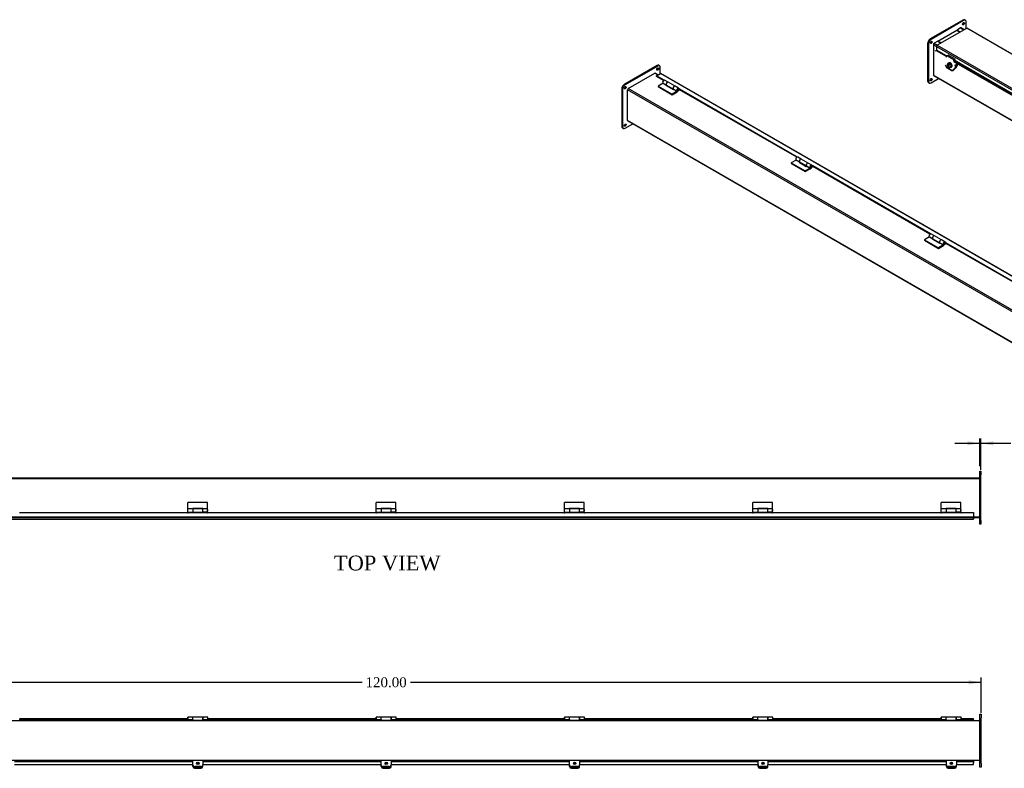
# Model space of a CAD drawing. Header units: inches. Extents: x 5 to 239, y 11 to 159.
# Tile 4 of 7: x 59 to 158, y 83 to 159. Entities that reach past the tile are written whole.
import ezdxf
from ezdxf.enums import TextEntityAlignment as Align
from ezdxf.lldxf.tags import DXFTag

# ---------------------------------------------------------------- set-up
doc = ezdxf.new("R2010")
doc.units = ezdxf.units.IN
doc.header["$MEASUREMENT"] = 0
for name, color, linetype in [('COM40176', 7, 'CONTINUOUS'), ('COM49238', 7, 'CONTINUOUS'), ('COM49239', 7, 'CONTINUOUS'), ('COM50014', 7, 'CONTINUOUS'), ('COM52631', 7, 'CONTINUOUS'), ('COM71012', 7, 'CONTINUOUS'), ('DEFAULT', 7, 'CONTINUOUS'), ('GSK11095', 7, 'CONTINUOUS'), ('HNG11000', 7, 'CONTINUOUS'), ('SCS19419', 7, 'CONTINUOUS')]:
    doc.layers.add(name, color=color, linetype=linetype)
doc.styles.add('SEACAD_TIMES_NEW_ROMAN', font='times.ttf')
tags = doc.linetypes.add('HIDDEN2', pattern=[0.1875, 0.125, -0.0625]).pattern_tags.tags
tags[6:7] = [DXFTag(74, 4), DXFTag(75, 0), DXFTag(340, '0'), DXFTag(46, 0.0), DXFTag(50, 0.0), DXFTag(44, 0.0), DXFTag(45, 0.0)]
tags[4:5] = [DXFTag(74, 4), DXFTag(75, 0), DXFTag(340, '0'), DXFTag(46, 0.0), DXFTag(50, 0.0), DXFTag(44, 0.0), DXFTag(45, 0.0)]

# ---------------------------------------------------------------- blocks, each defined once
blk = doc.blocks.new('GDIMGGROUP10')
at = {"layer": 'DEFAULT', "linetype": 'Continuous'}
for points in [[(154.163, 116.348), (154.163, 115.931), (155.413, 116.139)], [(156.788, 116.348), (155.538, 116.139), (156.788, 115.931)]]:
    blk.add_hatch(color=136, dxfattribs=at).paths.add_polyline_path(points)
at = {"layer": 'DEFAULT', "color": 136, "linetype": 'Continuous'}
for p, q in [((155.413, 113.843), (155.413, 116.639)), ((155.538, 113.468), (155.538, 116.639)), ((152.913, 116.139), (155.413, 116.139)), ((155.538, 116.139), (158.036, 116.139)), ((158.036, 116.139), (158.536, 116.139))]:
    blk.add_line(p, q, dxfattribs=at)
at = {"layer": 'DEFAULT', "color": 136, "linetype": 'Continuous', "style": 'SEACAD_TIMES_NEW_ROMAN'}
for s, p in [('0.13', (158.957, 116.639)), ('TYP', (158.886, 115.139))]:
    blk.add_text(s, height=1, dxfattribs=at).set_placement(p, align=Align.TOP_LEFT)
blk = doc.blocks.new('GDIMGGROUP19')
at = {"layer": 'DEFAULT', "linetype": 'Continuous'}
blk.add_hatch(color=136, dxfattribs=at).paths.add_polyline_path([(154.304, 92.225), (154.304, 91.809), (155.554, 92.017)])
at = {"layer": 'DEFAULT', "color": 136, "linetype": 'Continuous'}
for p, q in [((155.554, 88.937), (155.554, 92.517)), ((35.554, 92.017), (93.118, 92.017)), ((97.989, 92.017), (155.554, 92.017))]:
    blk.add_line(p, q, dxfattribs=at)
at = {"layer": 'DEFAULT', "color": 136, "linetype": 'Continuous', "style": 'SEACAD_TIMES_NEW_ROMAN'}
blk.add_text('120.00', height=1, dxfattribs=at).set_placement((93.468, 92.517), align=Align.TOP_LEFT)

msp = doc.modelspace()

# ---------------------------------------------------------------- linework, layer by layer
at = {"layer": 'COM40176', "color": 7, "linetype": 'Continuous'}
for p, q in [((152.078, 155.251), (152.237, 155.327)), ((152.785, 154.843), (152.078, 155.251)), ((152.944, 154.919), (152.237, 155.327)), ((152.785, 154.843), (152.944, 154.919)), ((152.941, 154.871), (152.944, 154.919)), ((151.94, 154.301), (151.957, 154.269)), ((151.986, 154.254), (152.003, 154.222)), ((152.444, 153.967), (152.003, 154.222)), ((152.396, 154.136), (152.421, 154.122)), ((152.618, 154.291), (152.581, 154.312)), ((152.601, 154.323), (152.586, 154.332)), ((152.618, 154.291), (152.601, 154.323)), ((152.781, 154.795), (152.941, 154.871)), ((76.054, 83.527), (76.054, 83.632)), ((76.054, 83.503), (76.054, 83.527)), ((76.631, 83.456), (76.35, 83.456)), ((77.054, 83.527), (77.054, 83.632)), ((77.054, 83.527), (77.054, 83.503)), ((95.054, 83.527), (95.054, 83.632)), ((95.054, 83.503), (95.054, 83.527)), ((95.631, 83.456), (95.35, 83.456)), ((96.054, 83.527), (96.054, 83.632)), ((96.054, 83.527), (96.054, 83.503)), ((114.054, 83.527), (114.054, 83.632)), ((114.054, 83.503), (114.054, 83.527)), ((114.631, 83.456), (114.35, 83.456)), ((115.054, 83.527), (115.054, 83.632)), ((115.054, 83.527), (115.054, 83.503)), ((133.054, 83.527), (133.054, 83.632)), ((133.054, 83.503), (133.054, 83.527)), ((133.631, 83.456), (133.35, 83.456)), ((134.054, 83.527), (134.054, 83.632)), ((134.054, 83.527), (134.054, 83.503)), ((152.054, 83.527), (152.054, 83.632)), ((152.054, 83.503), (152.054, 83.527)), ((152.631, 83.456), (152.35, 83.456)), ((153.054, 83.527), (153.054, 83.632)), ((153.054, 83.527), (153.054, 83.503)), ((76.242, 83.356), (76.866, 83.356)), ((95.242, 83.356), (95.866, 83.356)), ((114.242, 83.356), (114.866, 83.356)), ((133.242, 83.356), (133.866, 83.356)), ((152.242, 83.356), (152.866, 83.356))]:
    msp.add_line(p, q, dxfattribs=at)
for centre, major_axis, ratio, start_param, end_param in [((152.072, 155.178), (-0.043, -0.0745), 0.57735, 3.839724, 5.934119), ((152.124, 154.356), (0.166, 0.088), 0.767256, 3.141593, 3.592107), ((152.511, 154.223), (-0.124, -0.065), 0.767256, 0.450514, 3.592107), ((152.528, 154.19), (-0.124, -0.065), 0.767256, 3.311973, 3.592107), ((152.78, 154.77), (-0.0145, -0.0251), 0.57735, 3.839724, 5.934119), ((152.897, 154.325), (-0.043, -0.0745), 0.57735, 1.22173, 2.792527), ((76.242, 83.527), (-0.188, 0), 0.906308, 0, 1.570796), ((76.242, 83.503), (0.188, 0), 0.906308, 3.141593, 4.712389), ((76.35, 83.583), (0.14, 0), 0.906308, 4.393647, 4.712389), ((76.631, 83.583), (-0.141, 0), 0.906308, 1.570796, 1.889538), ((76.866, 83.527), (-0.188, 0), 0.906308, 1.570796, 3.141593), ((76.866, 83.503), (0.188, 0), 0.906308, 4.712389, 6.283185), ((95.242, 83.527), (-0.188, 0), 0.906308, 0, 1.570796), ((95.242, 83.503), (0.188, 0), 0.906308, 3.141593, 4.712389), ((95.35, 83.583), (0.14, 0), 0.906308, 4.393647, 4.712389), ((95.631, 83.583), (-0.141, 0), 0.906308, 1.570796, 1.889538), ((95.866, 83.527), (-0.188, 0), 0.906308, 1.570796, 3.141593), ((95.866, 83.503), (0.188, 0), 0.906308, 4.712389, 6.283185), ((114.242, 83.527), (-0.188, 0), 0.906308, 0, 1.570796), ((114.242, 83.503), (0.188, 0), 0.906308, 3.141593, 4.712389), ((114.35, 83.583), (0.14, 0), 0.906308, 4.393647, 4.712389), ((114.631, 83.583), (-0.14, 0), 0.906308, 1.570796, 1.889538), ((114.866, 83.527), (-0.188, 0), 0.906308, 1.570796, 3.141593), ((114.866, 83.503), (0.188, 0), 0.906308, 4.712389, 6.283185), ((133.242, 83.527), (-0.188, 0), 0.906308, 0, 1.570796), ((133.242, 83.503), (0.188, 0), 0.906308, 3.141593, 4.712389), ((133.35, 83.583), (0.14, 0), 0.906308, 4.393647, 4.712389), ((133.631, 83.583), (-0.14, 0), 0.906308, 1.570796, 1.889538), ((133.866, 83.527), (-0.188, 0), 0.906308, 1.570796, 3.141593), ((133.866, 83.503), (0.188, 0), 0.906308, 4.712389, 6.283185), ((152.242, 83.527), (-0.188, 0), 0.906308, 0, 1.570796), ((152.242, 83.503), (0.188, 0), 0.906308, 3.141593, 4.712389), ((152.35, 83.583), (0.141, 0), 0.906308, 4.393647, 4.712389), ((152.631, 83.583), (-0.14, 0), 0.906308, 1.570796, 1.889538), ((152.866, 83.527), (-0.188, 0), 0.906308, 1.570796, 3.141593), ((152.866, 83.503), (0.188, 0), 0.906308, 4.712389, 6.283185)]:
    msp.add_ellipse(centre, major_axis=major_axis, ratio=ratio, start_param=start_param, end_param=end_param, dxfattribs=at)
at = {"layer": 'COM49238', "color": 7, "linetype": 'Continuous'}
for p, q in [((153.487, 158.071), (153.121, 157.86)), ((153.487, 158.071), (153.818, 157.88)), ((153.85, 157.898), (153.541, 158.077)), ((153.121, 157.86), (153.453, 157.669)), ((153.121, 157.835), (153.121, 157.86)), ((150.735, 156.394), (150.735, 153.305)), ((150.735, 156.394), (151.056, 156.209)), ((151.177, 156.738), (150.811, 156.527)), ((150.811, 156.527), (151.143, 156.335)), ((151.177, 156.738), (151.508, 156.546)), ((119.959, 151.947), (122.634, 153.492)), ((122.955, 153.307), (122.634, 153.492)), ((122.986, 153.325), (122.688, 153.498)), ((150.735, 153.305), (234.924, 104.698)), ((150.757, 153.255), (234.924, 104.661)), ((204.192, 103.315), (119.959, 151.947)), ((119.882, 148.725), (119.882, 151.815)), ((204.116, 103.183), (119.882, 151.815)), ((204.072, 100.118), (119.882, 148.725)), ((119.905, 148.676), (204.072, 100.082)), ((35.663, 112.656), (155.413, 112.656)), ((154.772, 108.656), (155.413, 108.656)), ((155.429, 88.125), (35.679, 88.125)), ((155.429, 84.125), (35.679, 84.125))]:
    msp.add_line(p, q, dxfattribs=at)
at = {"layer": 'COM49238', "color": 7, "linetype": 'HIDDEN2'}
for p, q in [((35.663, 112.584), (155.413, 112.584)), ((35.663, 108.728), (155.413, 108.728)), ((36.304, 108.656), (154.772, 108.656))]:
    msp.add_line(p, q, dxfattribs=at)
at = {"layer": 'COM49238', "color": 7, "linetype": 'Continuous'}
for centre, major_axis, start_param, end_param in [((153.487, 157.983), (-0.054, -0.0935), 3.141593, 3.926991), ((150.811, 156.438), (0.054, 0.0935), 0.785398, 2.356194), ((122.634, 153.404), (-0.054, -0.0935), 3.141593, 3.926991), ((150.811, 153.349), (0.054, 0.0935), 2.356194, 3.141593), ((119.959, 151.859), (-0.054, -0.0935), 3.926991, 5.497787), ((119.959, 148.77), (0.054, 0.0935), 2.356194, 3.141593)]:
    msp.add_ellipse(centre, major_axis=major_axis, ratio=0.57735, start_param=start_param, end_param=end_param, dxfattribs=at)
at = {"layer": 'COM49239', "color": 7, "linetype": 'Continuous'}
for p, q in [((154.073, 158.027), (151.132, 156.329)), ((237.896, 109.668), (154.127, 158.032)), ((151.055, 156.197), (151.055, 155.838)), ((151.055, 156.197), (234.825, 107.832)), ((151.132, 156.329), (234.901, 107.965)), ((150.901, 155.755), (151.024, 155.791)), ((151.024, 155.791), (152.033, 155.208)), ((152.074, 155.249), (151.055, 155.838)), ((152.768, 154.784), (165.468, 147.452)), ((165.457, 147.351), (152.812, 154.652)), ((165.509, 147.493), (152.825, 154.816)), ((122.822, 153.23), (123.209, 153.454)), ((122.822, 153.171), (122.822, 153.23)), ((123.575, 152.795), (122.822, 153.23)), ((123.522, 152.767), (122.822, 153.171)), ((206.979, 105.089), (123.209, 153.454)), ((207.033, 105.095), (123.263, 153.459)), ((125.098, 151.916), (125.073, 151.93)), ((125.098, 151.857), (125.075, 151.87)), ((125.098, 151.916), (125.098, 151.857)), ((125.141, 151.832), (125.141, 151.891)), ((137.006, 145.041), (125.141, 151.891)), ((136.953, 145.013), (125.141, 151.832)), ((138.53, 144.161), (138.504, 144.176)), ((138.53, 144.102), (138.506, 144.116)), ((138.53, 144.161), (138.53, 144.102)), ((138.572, 144.078), (138.572, 144.137)), ((150.438, 137.286), (138.572, 144.137)), ((150.384, 137.258), (138.572, 144.078)), ((151.961, 136.406), (151.935, 136.421)), ((151.961, 136.348), (151.938, 136.361)), ((151.961, 136.406), (151.961, 136.348)), ((152.003, 136.323), (152.003, 136.382)), ((163.869, 129.532), (152.003, 136.382)), ((163.816, 129.503), (152.003, 136.323)), ((36.304, 108.484), (154.772, 108.484)), ((58.578, 109.14), (75.513, 109.14)), ((75.573, 109.14), (77.513, 109.14)), ((77.573, 109.14), (94.508, 109.14)), ((94.568, 109.14), (96.508, 109.14)), ((96.568, 109.14), (113.502, 109.14)), ((113.562, 109.14), (115.502, 109.14)), ((115.562, 109.14), (132.497, 109.14)), ((132.557, 109.14), (134.497, 109.14)), ((134.557, 109.14), (151.492, 109.14)), ((151.552, 109.14), (153.492, 109.14)), ((153.552, 109.14), (154.772, 109.14)), ((154.772, 109.14), (154.772, 108.592)), ((154.772, 108.592), (154.772, 108.484)), ((58.594, 88.241), (58.564, 88.241)), ((58.594, 88.313), (58.589, 88.313)), ((58.594, 88.241), (58.594, 88.313)), ((75.529, 88.313), (58.594, 88.313)), ((75.529, 88.241), (58.594, 88.241)), ((75.534, 88.313), (75.529, 88.313)), ((75.529, 88.313), (75.529, 88.241)), ((75.559, 88.241), (75.529, 88.241)), ((77.589, 88.241), (77.559, 88.241)), ((77.589, 88.313), (77.584, 88.313)), ((77.589, 88.241), (77.589, 88.313)), ((94.524, 88.313), (77.589, 88.313)), ((94.524, 88.241), (77.589, 88.241)), ((94.529, 88.313), (94.524, 88.313)), ((94.524, 88.313), (94.524, 88.241)), ((94.554, 88.241), (94.524, 88.241)), ((96.584, 88.241), (96.554, 88.241)), ((96.584, 88.313), (96.579, 88.313)), ((96.584, 88.241), (96.584, 88.313)), ((113.518, 88.313), (96.584, 88.313)), ((113.518, 88.241), (96.584, 88.241)), ((113.523, 88.313), (113.518, 88.313)), ((113.518, 88.313), (113.518, 88.241)), ((113.548, 88.241), (113.518, 88.241)), ((115.578, 88.241), (115.548, 88.241)), ((115.578, 88.313), (115.573, 88.313)), ((115.578, 88.241), (115.578, 88.313)), ((132.513, 88.313), (115.578, 88.313)), ((132.513, 88.241), (115.578, 88.241)), ((132.518, 88.313), (132.513, 88.313)), ((132.513, 88.313), (132.513, 88.241)), ((132.543, 88.241), (132.513, 88.241)), ((134.573, 88.241), (134.543, 88.241)), ((134.573, 88.313), (134.568, 88.313)), ((134.573, 88.241), (134.573, 88.313)), ((151.508, 88.313), (134.573, 88.313)), ((151.508, 88.241), (134.573, 88.241)), ((151.513, 88.313), (151.508, 88.313)), ((151.508, 88.313), (151.508, 88.241)), ((151.538, 88.241), (151.508, 88.241)), ((153.568, 88.241), (153.538, 88.241)), ((153.568, 88.313), (153.563, 88.313)), ((154.788, 88.313), (153.568, 88.313)), ((153.568, 88.241), (153.568, 88.313)), ((154.788, 88.241), (153.568, 88.241)), ((154.788, 88.241), (154.788, 88.313)), ((58.054, 84.01), (76.054, 84.01)), ((58.054, 83.702), (76.054, 83.702)), ((77.054, 84.01), (95.054, 84.01)), ((77.054, 83.702), (95.054, 83.702)), ((96.054, 84.01), (114.054, 84.01)), ((96.054, 83.702), (114.054, 83.702)), ((115.054, 84.01), (133.054, 84.01)), ((115.054, 83.702), (133.054, 83.702)), ((134.054, 84.01), (152.054, 84.01)), ((134.054, 83.702), (152.054, 83.702)), ((153.054, 84.01), (154.788, 84.01)), ((153.054, 83.702), (154.788, 83.702)), ((154.788, 84.01), (154.788, 83.876)), ((154.788, 83.702), (154.788, 83.876))]:
    msp.add_line(p, q, dxfattribs=at)
for centre in [(75.543, 109.14), (77.543, 109.14), (94.538, 109.14), (96.538, 109.14), (113.532, 109.14), (115.532, 109.14), (132.527, 109.14), (134.527, 109.14), (151.522, 109.14), (153.522, 109.14)]:
    msp.add_arc(centre, 0.03, 180, 0, dxfattribs=at)
for centre, major_axis, start_param, end_param in [((151.132, 156.241), (0.054, 0.0935), 0.785398, 2.356194), ((151.03, 155.823), (0.018, 0.0312), 3.682645, 5.497787), ((123.209, 153.366), (-0.054, -0.0935), 3.141593, 3.926991), ((125.12, 151.903), (-0.03, 0), 2.356194, 5.497787), ((125.12, 151.845), (-0.03, 0), 3.926991, 5.497787), ((138.551, 144.149), (-0.03, 0), 2.356194, 5.497787), ((138.551, 144.09), (-0.03, 0), 3.926991, 5.497787), ((151.982, 136.394), (-0.03, 0), 2.356194, 5.497787), ((151.982, 136.335), (-0.03, 0), 3.926991, 5.497787)]:
    msp.add_ellipse(centre, major_axis=major_axis, ratio=0.57735, start_param=start_param, end_param=end_param, dxfattribs=at)
at = {"layer": 'COM50014', "color": 7, "linetype": 'Continuous'}
for p, q in [((151.199, 156.75), (153.099, 157.848)), ((153.099, 157.848), (153.431, 157.656)), ((151.53, 156.559), (151.199, 156.75)), ((151.199, 156.75), (151.199, 156.725))]:
    msp.add_line(p, q, dxfattribs=at)
at = {"layer": 'COM52631', "color": 7, "linetype": 'Continuous'}
for p, q in [((152.032, 154.127), (152.06, 154.073)), ((152.078, 154.08), (152.519, 153.825)), ((152.078, 154.08), (152.106, 154.026)), ((152.106, 154.026), (152.548, 153.771)), ((152.773, 153.883), (153.034, 154.175)), ((152.801, 153.829), (153.063, 154.121)), ((152.901, 154.252), (153.034, 154.175)), ((153.054, 154.222), (152.935, 154.291)), ((153.054, 154.441), (153.054, 154.222)), ((153.121, 154.402), (153.121, 154.261)), ((152.519, 153.825), (152.548, 153.771)), ((152.773, 153.883), (152.801, 153.829)), ((76.054, 84.043), (76.054, 84.125)), ((76.054, 83.673), (76.054, 84.043)), ((76.054, 83.632), (76.054, 83.673)), ((76.866, 83.502), (76.242, 83.502)), ((76.866, 83.462), (76.242, 83.462)), ((77.054, 84.125), (77.054, 84.043)), ((77.054, 84.043), (77.054, 83.673)), ((77.054, 83.632), (77.054, 83.673)), ((95.054, 84.043), (95.054, 84.125)), ((95.054, 83.673), (95.054, 84.043)), ((95.054, 83.632), (95.054, 83.673)), ((95.866, 83.502), (95.242, 83.502)), ((95.866, 83.462), (95.242, 83.462)), ((96.054, 84.125), (96.054, 84.043)), ((96.054, 84.043), (96.054, 83.673)), ((96.054, 83.632), (96.054, 83.673)), ((114.054, 84.043), (114.054, 84.125)), ((114.054, 83.673), (114.054, 84.043)), ((114.054, 83.632), (114.054, 83.673)), ((114.866, 83.502), (114.242, 83.502)), ((114.866, 83.462), (114.242, 83.462)), ((115.054, 84.125), (115.054, 84.043)), ((115.054, 84.043), (115.054, 83.673)), ((115.054, 83.632), (115.054, 83.673)), ((133.054, 84.043), (133.054, 84.125)), ((133.054, 83.673), (133.054, 84.043)), ((133.054, 83.632), (133.054, 83.673)), ((133.866, 83.502), (133.242, 83.502)), ((133.866, 83.462), (133.242, 83.462)), ((134.054, 84.125), (134.054, 84.043)), ((134.054, 84.043), (134.054, 83.673)), ((134.054, 83.632), (134.054, 83.673)), ((152.054, 84.043), (152.054, 84.125)), ((152.054, 83.673), (152.054, 84.043)), ((152.054, 83.632), (152.054, 83.673)), ((152.866, 83.502), (152.242, 83.502)), ((152.866, 83.462), (152.242, 83.462)), ((153.054, 84.125), (153.054, 84.043)), ((153.054, 84.043), (153.054, 83.673)), ((153.054, 83.632), (153.054, 83.673))]:
    msp.add_line(p, q, dxfattribs=at)
for centre, major_axis, ratio, start_param, end_param in [((152.198, 154.215), (0.166, 0.088), 0.767256, 2.563482, 3.592107), ((152.227, 154.161), (0.166, 0.088), 0.767256, 3.141593, 3.592107), ((153.02, 154.202), (-0.024, -0.0416), 0.57735, 1.22173, 2.356194), ((153.02, 154.202), (-0.071, -0.124), 0.57735, 1.22173, 2.356194), ((152.64, 153.96), (-0.166, -0.088), 0.767256, 0.450514, 2.021311), ((152.668, 153.906), (-0.166, -0.088), 0.767256, 0.450514, 2.021311), ((76.242, 83.673), (0.188, 0), 0.906308, 3.141593, 4.712389), ((76.242, 83.632), (0.188, 0), 0.906308, 3.141593, 4.712389), ((76.866, 83.673), (0.188, 0), 0.906308, 4.712389, 6.283185), ((76.866, 83.632), (0.188, 0), 0.906308, 4.712389, 6.283185), ((95.242, 83.673), (0.188, 0), 0.906308, 3.141593, 4.712389), ((95.242, 83.632), (0.188, 0), 0.906308, 3.141593, 4.712389), ((95.866, 83.673), (0.188, 0), 0.906308, 4.712389, 6.283185), ((95.866, 83.632), (0.188, 0), 0.906308, 4.712389, 6.283185), ((114.242, 83.673), (0.188, 0), 0.906308, 3.141593, 4.712389), ((114.242, 83.632), (0.188, 0), 0.906308, 3.141593, 4.712389), ((114.866, 83.673), (0.188, 0), 0.906308, 4.712389, 6.283185), ((114.866, 83.632), (0.188, 0), 0.906308, 4.712389, 6.283185), ((133.242, 83.673), (0.188, 0), 0.906308, 3.141593, 4.712389), ((133.242, 83.632), (0.188, 0), 0.906308, 3.141593, 4.712389), ((133.866, 83.673), (0.188, 0), 0.906308, 4.712389, 6.283185), ((133.866, 83.632), (0.188, 0), 0.906308, 4.712389, 6.283185), ((152.242, 83.673), (0.188, 0), 0.906308, 3.141593, 4.712389), ((152.242, 83.632), (0.188, 0), 0.906308, 3.141593, 4.712389), ((152.866, 83.673), (0.188, 0), 0.906308, 4.712389, 6.283185), ((152.866, 83.632), (0.188, 0), 0.906308, 4.712389, 6.283185)]:
    msp.add_ellipse(centre, major_axis=major_axis, ratio=ratio, start_param=start_param, end_param=end_param, dxfattribs=at)
at = {"layer": 'COM71012', "color": 7, "linetype": 'Continuous'}
for p, q in [((153.695, 158.856), (150.425, 156.968)), ((153.784, 158.805), (150.513, 156.917)), ((153.541, 158.077), (153.54, 158.077)), ((153.541, 158.077), (153.541, 158.077)), ((153.784, 158.805), (153.695, 158.856)), ((153.971, 158.823), (153.883, 158.874)), ((154.049, 158.013), (154.049, 158.652)), ((150.425, 156.968), (150.513, 156.917)), ((150.16, 156.508), (150.16, 152.732)), ((150.248, 156.457), (150.16, 156.508)), ((150.248, 156.457), (150.248, 152.681)), ((150.757, 156.47), (150.757, 156.469)), ((150.758, 156.47), (150.757, 156.47)), ((122.844, 154.276), (119.573, 152.388)), ((122.932, 154.225), (119.662, 152.337)), ((122.932, 154.225), (122.844, 154.276)), ((123.119, 154.244), (123.031, 154.295)), ((123.197, 153.447), (123.197, 154.072)), ((122.689, 153.497), (122.688, 153.497)), ((122.689, 153.497), (122.689, 153.497)), ((150.513, 152.528), (151.265, 152.962)), ((150.757, 153.256), (150.757, 153.255)), ((150.757, 153.255), (150.757, 153.255)), ((119.573, 152.388), (119.662, 152.337)), ((150.16, 152.732), (150.248, 152.681)), ((150.237, 152.56), (150.326, 152.509)), ((119.308, 151.929), (119.308, 148.152)), ((119.396, 151.878), (119.308, 151.929)), ((119.396, 151.878), (119.396, 148.101)), ((119.308, 148.152), (119.396, 148.101)), ((119.386, 147.981), (119.474, 147.93)), ((119.662, 147.948), (120.413, 148.382)), ((119.905, 148.676), (119.905, 148.676)), ((119.905, 148.676), (119.905, 148.676)), ((155.413, 112.968), (155.413, 113.343)), ((155.413, 113.343), (155.538, 113.343)), ((155.538, 113.343), (155.538, 112.968)), ((155.413, 108.343), (155.413, 112.968)), ((155.538, 108.343), (155.538, 112.968)), ((155.413, 107.968), (155.413, 108.343)), ((155.538, 108.343), (155.538, 107.968)), ((155.538, 107.968), (155.413, 107.968)), ((155.429, 88.437), (155.429, 88.812)), ((155.429, 88.812), (155.554, 88.812)), ((155.429, 83.812), (155.429, 88.437)), ((155.554, 88.812), (155.554, 88.437)), ((155.554, 83.812), (155.554, 88.437)), ((155.429, 83.437), (155.429, 83.812)), ((155.554, 83.437), (155.429, 83.437)), ((155.554, 83.812), (155.554, 83.437))]:
    msp.add_line(p, q, dxfattribs=at)
for centre, major_axis, start_param, end_param in [((153.695, 158.55), (-0.187, -0.325), 3.141593, 3.926991), ((153.695, 158.55), (0.07, 0.122), 3.821986, 5.602792), ((153.784, 158.499), (-0.188, -0.325), 2.356194, 3.926991), ((150.425, 156.661), (-0.187, -0.325), 3.926991, 5.497787), ((150.513, 156.61), (0.188, 0.325), 0.785398, 2.356194), ((150.425, 156.661), (0.07, 0.122), 3.821986, 5.602792), ((122.844, 153.97), (0.07, 0.122), 3.821986, 5.602792), ((122.844, 153.97), (-0.188, -0.325), 3.141593, 3.926991), ((122.932, 153.919), (-0.187, -0.325), 2.356194, 3.926991), ((150.425, 152.885), (0.07, 0.122), 3.821986, 5.602792), ((119.573, 152.082), (-0.188, -0.325), 3.926991, 5.497787), ((119.662, 152.031), (0.188, 0.325), 0.785398, 2.356194), ((119.573, 152.082), (0.07, 0.122), 3.821986, 5.602792), ((150.425, 152.885), (0.188, 0.325), 2.356194, 3.141593), ((150.513, 152.834), (0.187, 0.325), 2.356194, 3.926991), ((119.573, 148.305), (0.188, 0.325), 2.356194, 3.141593), ((119.662, 148.254), (0.188, 0.325), 2.356194, 3.926991), ((119.573, 148.305), (0.07, 0.122), 3.821986, 5.602792)]:
    msp.add_ellipse(centre, major_axis=major_axis, ratio=0.57735, start_param=start_param, end_param=end_param, dxfattribs=at)
for centre in [(153.784, 158.499), (150.513, 156.61), (122.932, 153.919), (150.513, 152.834), (119.662, 152.031), (119.662, 148.254)]:
    msp.add_ellipse(centre, major_axis=(0.07, 0.122), ratio=0.57735, dxfattribs=at)
at = {"layer": 'GSK11095', "color": 7, "linetype": 'Continuous'}
for p, q in [((154.772, 108.744), (154.772, 108.744)), ((154.772, 108.744), (154.772, 108.744)), ((154.772, 108.556), (154.772, 108.744)), ((154.772, 108.556), (154.772, 108.556)), ((154.772, 108.556), (154.772, 108.556)), ((154.788, 88.241), (154.788, 88.125)), ((154.788, 84.125), (154.788, 84.01))]:
    msp.add_line(p, q, dxfattribs=at)
at = {"layer": 'HNG11000', "color": 7, "linetype": 'Continuous'}
for p, q in [((123.471, 152.492), (122.969, 152.203)), ((122.969, 152.203), (122.969, 152.142)), ((122.969, 152.203), (124.383, 151.386)), ((122.969, 152.142), (124.383, 151.325)), ((123.443, 152.512), (123.796, 152.308)), ((123.471, 152.492), (123.807, 152.298)), ((123.981, 152.586), (123.628, 152.79)), ((123.823, 152.288), (123.772, 152.258)), ((123.772, 152.258), (124.479, 151.85)), ((123.796, 152.308), (123.797, 152.31)), ((123.816, 152.292), (124.516, 151.888)), ((124.685, 152.18), (123.985, 152.584)), ((125.042, 151.974), (124.689, 152.178)), ((124.885, 151.676), (124.383, 151.386)), ((124.383, 151.325), (124.885, 151.615)), ((124.383, 151.386), (124.383, 151.325)), ((124.479, 151.85), (124.532, 151.88)), ((124.503, 151.9), (124.857, 151.696)), ((124.532, 151.88), (124.885, 151.676)), ((124.857, 151.696), (124.902, 151.754)), ((125.091, 151.767), (125.049, 151.791)), ((125.091, 151.828), (125.069, 151.841)), ((125.141, 151.857), (125.091, 151.828)), ((125.091, 151.828), (125.091, 151.767)), ((125.173, 151.814), (125.091, 151.767)), ((137.413, 144.832), (137.059, 145.036)), ((136.902, 144.738), (136.4, 144.448)), ((136.4, 144.448), (136.4, 144.387)), ((136.4, 144.448), (137.815, 143.632)), ((136.4, 144.387), (137.815, 143.571)), ((136.874, 144.758), (137.227, 144.554)), ((136.902, 144.738), (137.239, 144.544)), ((137.255, 144.533), (137.203, 144.503)), ((137.203, 144.503), (137.91, 144.095)), ((137.227, 144.554), (137.228, 144.555)), ((137.248, 144.537), (137.948, 144.133)), ((138.116, 144.425), (137.416, 144.83)), ((137.91, 144.095), (137.963, 144.126)), ((137.934, 144.146), (138.288, 143.941)), ((137.963, 144.126), (138.316, 143.921)), ((138.473, 144.219), (138.12, 144.423)), ((138.288, 143.941), (138.333, 144)), ((138.522, 144.012), (138.48, 144.036)), ((138.522, 144.073), (138.5, 144.086)), ((138.572, 144.102), (138.522, 144.073)), ((138.522, 144.073), (138.522, 144.012)), ((138.604, 144.059), (138.522, 144.012)), ((138.316, 143.921), (137.815, 143.632)), ((137.815, 143.571), (138.316, 143.86)), ((137.815, 143.632), (137.815, 143.571)), ((150.844, 137.077), (150.49, 137.281)), ((151.548, 136.671), (150.848, 137.075)), ((150.333, 136.983), (149.832, 136.694)), ((149.832, 136.694), (149.832, 136.632)), ((149.832, 136.694), (151.246, 135.877)), ((149.832, 136.632), (151.246, 135.816)), ((150.305, 137.003), (150.659, 136.799)), ((150.333, 136.983), (150.67, 136.789)), ((150.686, 136.779), (150.634, 136.749)), ((150.634, 136.749), (151.341, 136.341)), ((150.659, 136.799), (150.66, 136.801)), ((150.679, 136.783), (151.379, 136.379)), ((151.748, 136.167), (151.246, 135.877)), ((151.246, 135.816), (151.748, 136.106)), ((151.341, 136.341), (151.394, 136.371)), ((151.366, 136.391), (151.719, 136.187)), ((151.394, 136.371), (151.748, 136.167)), ((151.905, 136.465), (151.551, 136.669)), ((151.719, 136.187), (151.764, 136.245)), ((151.953, 136.257), (151.911, 136.282)), ((151.953, 136.319), (151.931, 136.331)), ((152.003, 136.348), (151.953, 136.319)), ((151.953, 136.319), (151.953, 136.257)), ((152.035, 136.305), (151.953, 136.257)), ((151.246, 135.877), (151.246, 135.816)), ((75.518, 109.409), (75.518, 109.329)), ((75.543, 109.538), (75.543, 110.182)), ((77.543, 110.182), (75.543, 110.182)), ((75.543, 109.201), (75.543, 109.538)), ((76.043, 109.538), (75.543, 109.538)), ((76.043, 109.547), (76.043, 109.538)), ((77.043, 109.547), (76.043, 109.547)), ((76.043, 109.538), (76.043, 109.201)), ((76.048, 109.459), (76.043, 109.459)), ((76.043, 109.279), (76.048, 109.279)), ((76.048, 109.538), (76.048, 109.201)), ((77.038, 109.538), (76.048, 109.538)), ((77.038, 109.538), (77.038, 109.201)), ((77.043, 109.459), (77.038, 109.459)), ((77.038, 109.279), (77.043, 109.279)), ((77.043, 109.538), (77.043, 109.547)), ((77.043, 109.201), (77.043, 109.538)), ((77.543, 109.538), (77.043, 109.538)), ((77.543, 109.538), (77.543, 110.182)), ((77.543, 109.201), (77.543, 109.538)), ((77.568, 109.329), (77.568, 109.409)), ((94.513, 109.409), (94.513, 109.329)), ((94.538, 109.538), (94.538, 110.182)), ((96.538, 110.182), (94.538, 110.182)), ((94.538, 109.201), (94.538, 109.538)), ((95.038, 109.538), (94.538, 109.538)), ((95.038, 109.547), (95.038, 109.538)), ((96.038, 109.547), (95.038, 109.547)), ((95.038, 109.538), (95.038, 109.201)), ((95.043, 109.459), (95.038, 109.459)), ((95.038, 109.279), (95.043, 109.279)), ((95.043, 109.538), (95.043, 109.201)), ((96.033, 109.538), (95.043, 109.538)), ((96.033, 109.538), (96.033, 109.201)), ((96.038, 109.459), (96.033, 109.459)), ((96.033, 109.279), (96.038, 109.279)), ((96.038, 109.538), (96.038, 109.547)), ((96.038, 109.201), (96.038, 109.538)), ((96.538, 109.538), (96.038, 109.538)), ((96.538, 109.538), (96.538, 110.182)), ((96.538, 109.201), (96.538, 109.538)), ((96.563, 109.329), (96.563, 109.409)), ((113.507, 109.409), (113.507, 109.329)), ((113.532, 109.538), (113.532, 110.182)), ((115.532, 110.182), (113.532, 110.182)), ((113.532, 109.201), (113.532, 109.538)), ((114.032, 109.538), (113.532, 109.538)), ((114.032, 109.547), (114.032, 109.538)), ((115.032, 109.547), (114.032, 109.547)), ((114.032, 109.538), (114.032, 109.201)), ((114.037, 109.459), (114.032, 109.459)), ((114.032, 109.279), (114.037, 109.279)), ((114.037, 109.538), (114.037, 109.201)), ((115.027, 109.538), (114.037, 109.538)), ((115.027, 109.538), (115.027, 109.201)), ((115.032, 109.459), (115.027, 109.459)), ((115.027, 109.279), (115.032, 109.279)), ((115.032, 109.538), (115.032, 109.547)), ((115.032, 109.201), (115.032, 109.538)), ((115.532, 109.538), (115.032, 109.538)), ((115.532, 109.538), (115.532, 110.182)), ((115.532, 109.201), (115.532, 109.538)), ((115.557, 109.329), (115.557, 109.409)), ((132.502, 109.409), (132.502, 109.329)), ((132.527, 109.538), (132.527, 110.182)), ((134.527, 110.182), (132.527, 110.182)), ((132.527, 109.201), (132.527, 109.538)), ((133.027, 109.538), (132.527, 109.538)), ((133.027, 109.547), (133.027, 109.538)), ((134.027, 109.547), (133.027, 109.547)), ((133.027, 109.538), (133.027, 109.201)), ((133.032, 109.459), (133.027, 109.459)), ((133.027, 109.279), (133.032, 109.279)), ((133.032, 109.538), (133.032, 109.201)), ((134.022, 109.538), (133.032, 109.538)), ((134.022, 109.538), (134.022, 109.201)), ((134.027, 109.459), (134.022, 109.459)), ((134.022, 109.279), (134.027, 109.279)), ((134.027, 109.538), (134.027, 109.547)), ((134.027, 109.201), (134.027, 109.538)), ((134.527, 109.538), (134.027, 109.538)), ((134.527, 109.538), (134.527, 110.182)), ((134.527, 109.201), (134.527, 109.538)), ((134.552, 109.329), (134.552, 109.409)), ((151.497, 109.409), (151.497, 109.329)), ((151.522, 109.538), (151.522, 110.182)), ((153.522, 110.182), (151.522, 110.182)), ((151.522, 109.201), (151.522, 109.538)), ((152.022, 109.538), (151.522, 109.538)), ((152.022, 109.547), (152.022, 109.538)), ((153.022, 109.547), (152.022, 109.547)), ((152.022, 109.538), (152.022, 109.201)), ((152.027, 109.459), (152.022, 109.459)), ((152.022, 109.279), (152.027, 109.279)), ((152.027, 109.538), (152.027, 109.201)), ((153.017, 109.538), (152.027, 109.538)), ((153.017, 109.538), (153.017, 109.201)), ((153.022, 109.459), (153.017, 109.459)), ((153.017, 109.279), (153.022, 109.279)), ((153.022, 109.538), (153.022, 109.547)), ((153.022, 109.201), (153.022, 109.538)), ((153.522, 109.538), (153.022, 109.538)), ((153.522, 109.538), (153.522, 110.182)), ((153.522, 109.201), (153.522, 109.538)), ((153.547, 109.329), (153.547, 109.409)), ((75.543, 109.201), (76.043, 109.201)), ((75.543, 109.11), (75.543, 109.181)), ((75.543, 109.181), (76.048, 109.181)), ((76.048, 109.201), (76.048, 109.181)), ((76.048, 109.201), (77.038, 109.201)), ((77.038, 109.201), (77.038, 109.181)), ((77.543, 109.181), (77.038, 109.181)), ((77.043, 109.201), (77.543, 109.201)), ((77.543, 109.11), (77.543, 109.181)), ((94.538, 109.201), (95.038, 109.201)), ((94.538, 109.11), (94.538, 109.181)), ((94.538, 109.181), (95.043, 109.181)), ((95.043, 109.201), (95.043, 109.181)), ((95.043, 109.201), (96.033, 109.201)), ((96.033, 109.201), (96.033, 109.181)), ((96.538, 109.181), (96.033, 109.181)), ((96.038, 109.201), (96.538, 109.201)), ((96.538, 109.11), (96.538, 109.181)), ((113.532, 109.201), (114.032, 109.201)), ((113.532, 109.11), (113.532, 109.181)), ((113.532, 109.181), (114.037, 109.181)), ((114.037, 109.201), (114.037, 109.181)), ((114.037, 109.201), (115.027, 109.201)), ((115.027, 109.201), (115.027, 109.181)), ((115.532, 109.181), (115.027, 109.181)), ((115.032, 109.201), (115.532, 109.201)), ((115.532, 109.11), (115.532, 109.181)), ((132.527, 109.201), (133.027, 109.201)), ((132.527, 109.11), (132.527, 109.181)), ((132.527, 109.181), (133.032, 109.181)), ((133.032, 109.201), (133.032, 109.181)), ((133.032, 109.201), (134.022, 109.201)), ((134.022, 109.201), (134.022, 109.181)), ((134.527, 109.181), (134.022, 109.181)), ((134.027, 109.201), (134.527, 109.201)), ((134.527, 109.11), (134.527, 109.181)), ((151.522, 109.201), (152.022, 109.201)), ((151.522, 109.11), (151.522, 109.181)), ((151.522, 109.181), (152.027, 109.181)), ((152.027, 109.201), (152.027, 109.181)), ((152.027, 109.201), (153.017, 109.201)), ((153.017, 109.201), (153.017, 109.181)), ((153.522, 109.181), (153.017, 109.181)), ((153.022, 109.201), (153.522, 109.201)), ((153.522, 109.11), (153.522, 109.181)), ((75.559, 88.245), (75.559, 88.504)), ((76.059, 88.504), (75.559, 88.504)), ((76.059, 88.245), (76.059, 88.504)), ((76.064, 88.425), (76.059, 88.425)), ((76.064, 88.2), (76.064, 88.504)), ((77.054, 88.504), (76.064, 88.504)), ((77.054, 88.2), (77.054, 88.504)), ((77.059, 88.425), (77.054, 88.425)), ((77.059, 88.504), (77.059, 88.245)), ((77.559, 88.504), (77.059, 88.504)), ((77.559, 88.245), (77.559, 88.504)), ((94.554, 88.245), (94.554, 88.504)), ((95.054, 88.504), (94.554, 88.504)), ((95.054, 88.245), (95.054, 88.504)), ((95.059, 88.425), (95.054, 88.425)), ((95.059, 88.2), (95.059, 88.504)), ((96.049, 88.504), (95.059, 88.504)), ((96.049, 88.2), (96.049, 88.504)), ((96.054, 88.425), (96.049, 88.425)), ((96.054, 88.504), (96.054, 88.245)), ((96.554, 88.504), (96.054, 88.504)), ((96.554, 88.245), (96.554, 88.504)), ((113.548, 88.245), (113.548, 88.504)), ((114.048, 88.504), (113.548, 88.504)), ((114.048, 88.245), (114.048, 88.504)), ((114.053, 88.425), (114.048, 88.425)), ((114.053, 88.2), (114.053, 88.504)), ((115.043, 88.504), (114.053, 88.504)), ((115.043, 88.2), (115.043, 88.504)), ((115.048, 88.425), (115.043, 88.425)), ((115.048, 88.504), (115.048, 88.245)), ((115.548, 88.504), (115.048, 88.504)), ((115.548, 88.245), (115.548, 88.504)), ((132.543, 88.245), (132.543, 88.504)), ((133.043, 88.504), (132.543, 88.504)), ((133.043, 88.245), (133.043, 88.504)), ((133.048, 88.425), (133.043, 88.425)), ((133.048, 88.2), (133.048, 88.504)), ((134.038, 88.504), (133.048, 88.504)), ((134.038, 88.2), (134.038, 88.504)), ((134.043, 88.425), (134.038, 88.425)), ((134.043, 88.504), (134.043, 88.245)), ((134.543, 88.504), (134.043, 88.504)), ((134.543, 88.245), (134.543, 88.504)), ((151.538, 88.245), (151.538, 88.504)), ((152.038, 88.504), (151.538, 88.504)), ((152.038, 88.245), (152.038, 88.504)), ((152.043, 88.425), (152.038, 88.425)), ((152.043, 88.2), (152.043, 88.504)), ((153.033, 88.504), (152.043, 88.504)), ((153.033, 88.2), (153.033, 88.504)), ((153.038, 88.425), (153.033, 88.425)), ((153.038, 88.504), (153.038, 88.245)), ((153.538, 88.504), (153.038, 88.504)), ((153.538, 88.245), (153.538, 88.504)), ((58.589, 88.375), (58.589, 88.295)), ((75.534, 88.295), (75.534, 88.375)), ((75.559, 88.245), (75.559, 88.2)), ((75.559, 88.245), (76.059, 88.245)), ((75.559, 88.2), (75.559, 88.125)), ((75.559, 88.2), (77.559, 88.2)), ((75.584, 88.245), (76.064, 88.245)), ((76.059, 88.245), (76.059, 88.2)), ((76.059, 88.241), (76.064, 88.241)), ((77.054, 88.245), (77.534, 88.245)), ((77.059, 88.241), (77.054, 88.241)), ((77.059, 88.245), (77.559, 88.245)), ((77.059, 88.2), (77.059, 88.245)), ((77.559, 88.245), (77.559, 88.2)), ((77.559, 88.2), (77.559, 88.125)), ((77.584, 88.375), (77.584, 88.295)), ((94.529, 88.295), (94.529, 88.375)), ((94.554, 88.245), (94.554, 88.2)), ((94.554, 88.245), (95.054, 88.245)), ((94.554, 88.2), (94.554, 88.125)), ((94.554, 88.2), (96.554, 88.2)), ((94.579, 88.245), (95.059, 88.245)), ((95.054, 88.245), (95.054, 88.2)), ((95.054, 88.241), (95.059, 88.241)), ((96.049, 88.245), (96.529, 88.245)), ((96.054, 88.241), (96.049, 88.241)), ((96.054, 88.245), (96.554, 88.245)), ((96.054, 88.2), (96.054, 88.245)), ((96.554, 88.245), (96.554, 88.2)), ((96.554, 88.2), (96.554, 88.125)), ((96.579, 88.375), (96.579, 88.295)), ((113.523, 88.295), (113.523, 88.375)), ((113.548, 88.245), (113.548, 88.2)), ((113.548, 88.245), (114.048, 88.245)), ((113.548, 88.2), (113.548, 88.125)), ((113.548, 88.2), (115.548, 88.2)), ((113.573, 88.245), (114.053, 88.245)), ((114.048, 88.245), (114.048, 88.2)), ((114.048, 88.241), (114.053, 88.241)), ((115.043, 88.245), (115.523, 88.245)), ((115.048, 88.241), (115.043, 88.241)), ((115.048, 88.245), (115.548, 88.245)), ((115.048, 88.2), (115.048, 88.245)), ((115.548, 88.245), (115.548, 88.2)), ((115.548, 88.2), (115.548, 88.125)), ((115.573, 88.375), (115.573, 88.295)), ((132.518, 88.295), (132.518, 88.375)), ((132.543, 88.245), (132.543, 88.2)), ((132.543, 88.245), (133.043, 88.245)), ((132.543, 88.2), (132.543, 88.125)), ((132.543, 88.2), (134.543, 88.2)), ((132.568, 88.245), (133.048, 88.245)), ((133.043, 88.245), (133.043, 88.2)), ((133.043, 88.241), (133.048, 88.241)), ((134.038, 88.245), (134.518, 88.245)), ((134.043, 88.241), (134.038, 88.241)), ((134.043, 88.245), (134.543, 88.245)), ((134.043, 88.2), (134.043, 88.245)), ((134.543, 88.245), (134.543, 88.2)), ((134.543, 88.2), (134.543, 88.125)), ((134.568, 88.375), (134.568, 88.295)), ((151.513, 88.295), (151.513, 88.375)), ((151.538, 88.245), (151.538, 88.2)), ((151.538, 88.245), (152.038, 88.245)), ((151.538, 88.2), (151.538, 88.125)), ((151.538, 88.2), (153.538, 88.2)), ((151.563, 88.245), (152.043, 88.245)), ((152.038, 88.245), (152.038, 88.2)), ((152.038, 88.241), (152.043, 88.241)), ((153.033, 88.245), (153.513, 88.245)), ((153.038, 88.241), (153.033, 88.241)), ((153.038, 88.245), (153.538, 88.245)), ((153.038, 88.2), (153.038, 88.245)), ((153.538, 88.245), (153.538, 88.2)), ((153.538, 88.2), (153.538, 88.125)), ((153.563, 88.375), (153.563, 88.295))]:
    msp.add_line(p, q, dxfattribs=at)
for centre, start, end in [((75.568, 109.409), 120, 180), ((75.568, 109.329), 180, 240), ((77.518, 109.409), 0, 60), ((77.518, 109.329), 300, 0), ((94.563, 109.409), 120, 180), ((94.563, 109.329), 180, 240), ((96.513, 109.409), 0, 60), ((96.513, 109.329), 300, 0), ((113.557, 109.409), 120, 180), ((113.557, 109.329), 180, 240), ((115.507, 109.409), 0, 60), ((115.507, 109.329), 300, 0), ((132.552, 109.409), 120, 180), ((132.552, 109.329), 180, 240), ((134.502, 109.409), 0, 60), ((134.502, 109.329), 300, 0), ((151.547, 109.409), 120, 180), ((151.547, 109.329), 180, 240), ((153.497, 109.409), 0, 60), ((153.497, 109.329), 300, 0), ((75.584, 88.375), 120, 180), ((77.534, 88.375), 0, 60), ((94.579, 88.375), 120, 180), ((96.529, 88.375), 0, 60), ((113.573, 88.375), 120, 180), ((115.523, 88.375), 0, 60), ((132.568, 88.375), 120, 180), ((134.518, 88.375), 0, 60), ((151.563, 88.375), 120, 180), ((153.513, 88.375), 0, 60), ((75.584, 88.295), 180, 240), ((75.584, 88.295), 265.04284, 270), ((77.534, 88.295), 270, 274.95716), ((77.534, 88.295), 300, 0), ((94.579, 88.295), 180, 240), ((94.579, 88.295), 265.04284, 270), ((96.529, 88.295), 270, 274.95716), ((96.529, 88.295), 300, 0), ((113.573, 88.295), 180, 240), ((113.573, 88.295), 265.04284, 270), ((115.523, 88.295), 270, 274.95716), ((115.523, 88.295), 300, 0), ((132.568, 88.295), 180, 240), ((132.568, 88.295), 265.04284, 270), ((134.518, 88.295), 270, 274.95716), ((134.518, 88.295), 300, 0), ((151.563, 88.295), 180, 240), ((151.563, 88.295), 265.04284, 270), ((153.513, 88.295), 270, 274.95716), ((153.513, 88.295), 300, 0)]:
    msp.add_arc(centre, 0.05, start, end, dxfattribs=at)
for centre, major_axis, start_param, end_param in [((123.544, 152.644), (-0.084, -0.146), 3.141593, 6.059014), ((123.897, 152.44), (-0.084, -0.146), 3.141593, 6.059014), ((123.901, 152.438), (0.084, 0.146), 0, 3.141593), ((123.824, 152.488), (-0.16, -0.276), 0.785398, 0.995157), ((124.604, 152.032), (-0.084, -0.146), 3.141593, 6.059014), ((124.601, 152.034), (0.084, 0.146), 0, 3.327333), ((124.958, 151.828), (-0.084, -0.146), 1.550479, 6.059014), ((124.958, 151.828), (-0.0469, -0.0812), 1.551176, 6.059014), ((124.885, 151.875), (-0.122, -0.212), 0.785398, 1.54262), ((124.885, 151.875), (-0.16, -0.276), 0.785398, 1.544273), ((136.975, 144.89), (-0.084, -0.146), 3.141593, 6.059014), ((137.328, 144.685), (-0.084, -0.146), 3.141593, 6.059014), ((137.332, 144.683), (0.084, 0.146), 0, 3.141593), ((137.256, 144.733), (-0.16, -0.276), 0.785398, 0.995157), ((138.035, 144.277), (-0.084, -0.146), 3.141593, 6.059014), ((138.032, 144.279), (0.084, 0.146), 0, 3.327333), ((138.389, 144.073), (-0.084, -0.146), 1.550479, 6.059014), ((138.389, 144.073), (-0.0469, -0.0812), 1.551176, 6.059014), ((138.316, 144.121), (-0.122, -0.212), 0.785398, 1.54262), ((138.316, 144.121), (-0.16, -0.276), 0.785398, 1.544273), ((150.406, 137.135), (-0.084, -0.146), 3.141593, 6.059014), ((150.76, 136.931), (-0.084, -0.146), 3.120561, 6.059014), ((150.763, 136.929), (0.084, 0.146), 0, 3.141593), ((150.687, 136.979), (-0.16, -0.276), 0.785398, 0.995157), ((151.467, 136.523), (-0.084, -0.146), 3.141593, 6.059014), ((151.463, 136.525), (0.084, 0.146), -0.021171, 3.327333), ((151.82, 136.319), (-0.084, -0.146), 1.550479, 6.059014), ((151.82, 136.319), (-0.0469, -0.0812), 1.551176, 6.059014), ((151.748, 136.366), (-0.122, -0.212), 0.785398, 1.54262), ((151.748, 136.366), (-0.16, -0.276), 0.785398, 1.544273)]:
    msp.add_ellipse(centre, major_axis=major_axis, ratio=0.57735, start_param=start_param, end_param=end_param, dxfattribs=at)
for centre in [(124.975, 151.817), (138.407, 144.063), (151.838, 136.308)]:
    msp.add_ellipse(centre, major_axis=(-0.02, -0.0346), ratio=0.57735, dxfattribs=at)
for points, knots in [([(124.902, 151.757), (124.906, 151.755), (124.917, 151.751), (124.937, 151.751), (124.96, 151.758), (124.982, 151.773), (125.003, 151.797), (125.016, 151.827), (125.018, 151.845), (125.018, 151.854)], [0.0368236, 0.0368236, 0.0368236, 0.0368236, 0.1110089, 0.2376088, 0.3640186, 0.5076472, 0.6781837, 0.8631668, 1, 1, 1, 1]), ([(125.018, 151.854), (125.018, 151.865), (125.016, 151.881), (125.003, 151.904), (124.991, 151.911), (124.985, 151.915)], [0, 0, 0, 0, 0.395555, 0.734955, 1, 1, 1, 1]), ([(138.333, 144.003), (138.337, 144.001), (138.348, 143.996), (138.368, 143.996), (138.391, 144.003), (138.414, 144.018), (138.434, 144.043), (138.447, 144.072), (138.449, 144.091), (138.45, 144.1)], [0.0368236, 0.0368236, 0.0368236, 0.0368236, 0.1110089, 0.2376088, 0.3640186, 0.5076472, 0.6781837, 0.8631668, 1, 1, 1, 1]), ([(138.45, 144.1), (138.449, 144.11), (138.447, 144.126), (138.434, 144.149), (138.422, 144.157), (138.416, 144.16)], [0, 0, 0, 0, 0.395555, 0.734955, 1, 1, 1, 1]), ([(151.764, 136.248), (151.768, 136.246), (151.779, 136.242), (151.8, 136.242), (151.823, 136.249), (151.845, 136.264), (151.865, 136.288), (151.879, 136.318), (151.88, 136.336), (151.881, 136.345)], [0.0368236, 0.0368236, 0.0368236, 0.0368236, 0.1110089, 0.2376088, 0.3640186, 0.5076472, 0.6781837, 0.8631668, 1, 1, 1, 1]), ([(151.881, 136.345), (151.88, 136.356), (151.878, 136.372), (151.865, 136.394), (151.854, 136.402), (151.848, 136.406)], [0, 0, 0, 0, 0.395555, 0.734955, 1, 1, 1, 1])]:
    msp.add_open_spline(points, degree=3, knots=knots, dxfattribs=at)
at = {"layer": 'SCS19419', "color": 7, "linetype": 'Continuous'}
for p, q in [((152.138, 154.225), (152.147, 154.208)), ((152.167, 154.222), (152.272, 154.339)), ((152.282, 154.329), (152.173, 154.208)), ((152.205, 154.43), (152.211, 154.427)), ((152.209, 154.187), (152.217, 154.196)), ((152.211, 154.427), (152.251, 154.404)), ((152.253, 154.376), (152.217, 154.336)), ((152.272, 154.438), (152.245, 154.407)), ((152.256, 154.477), (152.25, 154.48)), ((152.272, 154.438), (152.25, 154.48)), ((152.251, 154.404), (152.27, 154.367)), ((152.253, 154.376), (152.251, 154.404)), ((152.272, 154.339), (152.253, 154.376)), ((152.296, 154.454), (152.256, 154.477)), ((152.267, 154.308), (152.302, 154.347)), ((152.302, 154.411), (152.27, 154.376)), ((152.27, 154.376), (152.306, 154.355)), ((152.27, 154.367), (152.272, 154.339)), ((152.319, 154.411), (152.272, 154.438)), ((152.306, 154.355), (152.274, 154.319)), ((152.274, 154.319), (152.276, 154.318)), ((152.294, 154.362), (152.316, 154.386)), ((152.296, 154.454), (152.329, 154.462)), ((152.315, 154.417), (152.296, 154.454)), ((152.338, 154.391), (152.302, 154.411)), ((152.316, 154.386), (152.302, 154.411)), ((152.336, 154.355), (152.302, 154.347)), ((152.309, 154.349), (152.306, 154.355)), ((152.349, 154.425), (152.315, 154.417)), ((152.316, 154.386), (152.351, 154.365)), ((152.365, 154.501), (152.329, 154.462)), ((152.329, 154.462), (152.349, 154.425)), ((152.336, 154.355), (152.373, 154.333)), ((152.37, 154.427), (152.338, 154.391)), ((152.351, 154.365), (152.338, 154.391)), ((152.349, 154.425), (152.454, 154.542)), ((152.351, 154.365), (152.383, 154.401)), ((152.468, 154.537), (152.359, 154.415)), ((152.38, 154.421), (152.37, 154.427)), ((152.38, 154.407), (152.37, 154.427)), ((152.373, 154.371), (152.389, 154.388)), ((152.409, 154.35), (152.373, 154.371)), ((152.387, 154.345), (152.373, 154.371)), ((152.373, 154.333), (152.382, 154.328)), ((152.379, 154.433), (152.414, 154.472)), ((152.379, 154.433), (152.381, 154.405)), ((152.418, 154.383), (152.381, 154.405)), ((152.381, 154.405), (152.4, 154.368)), ((152.427, 154.378), (152.418, 154.383)), ((152.59, 154.146), (152.542, 154.237)), ((152.572, 154.432), (152.563, 154.449))]:
    msp.add_line(p, q, dxfattribs=at)
for centre, radius, start, end in [((152.358, 154.206), 0.192, 137.22282, 175.37308), ((152.185, 154.221), 0.0184, 179.67137, 228.81327), ((155.03, 151.943), 3.764, 137.62103, 138.64423), ((152.412, 154.176), 0.196, 137.51623, 174.96283), ((154.367, 152.594), 2.635, 137.40198, 138.86329), ((152.398, 154.383), 0.169, 65.60478, 70.66901), ((76.545, 83.539), 0.231, 199.46268, 200.17824), ((95.545, 83.539), 0.231, 199.46268, 200.17824), ((114.545, 83.539), 0.231, 199.46268, 200.17824), ((133.545, 83.539), 0.231, 199.46268, 200.17824), ((152.545, 83.539), 0.231, 199.46268, 200.17824)]:
    msp.add_arc(centre, radius, start, end, dxfattribs=at)
for centre, major_axis, ratio, start_param, end_param in [((152.351, 154.337), (-0.212, -0.112), 0.767256, 0, 3.156046), ((152.351, 154.337), (-0.212, -0.112), 0.767256, 6.278556, 6.283185), ((152.36, 154.32), (0.212, 0.112), 0.767256, 3.141593, 6.283185), ((152.337, 154.362), (-0.205, -0.108), 0.767256, 0.348456, 0.565106), ((152.315, 154.405), (0.106, 0.056), 0.767256, 2.317279, 3.308665), ((152.315, 154.405), (0.106, 0.056), 0.767256, 0.733956, 1.725342), ((152.315, 154.405), (-0.106, -0.056), 0.767256, 0.759058, 1.725342), ((152.295, 154.353), (-0.0261, 0.0234), 0.279258, 0.645091, 0.934843), ((152.279, 154.335), (0.00745, -0.00667), 0.279258, 3.786684, 5.35748), ((152.34, 154.403), (-0.0261, 0.0234), 0.279258, 0.645091, 0.934843), ((152.356, 154.421), (-0.00745, 0.00667), 0.279258, 0.645091, 2.215887), ((152.375, 154.382), (0.0261, -0.0234), 0.279258, 0.355339, 0.645091), ((152.315, 154.405), (-0.106, -0.056), 0.767256, 2.317279, 3.283563), ((152.337, 154.362), (0.205, 0.108), 0.767256, 0.335922, 0.552573), ((76.554, 83.559), (0.123, 0), 0.906308, 4.194057, 4.325753), ((76.554, 83.559), (0.123, 0), 0.906308, 5.099025, 5.230721), ((95.554, 83.559), (0.123, 0), 0.906308, 4.194057, 4.325753), ((95.554, 83.559), (0.123, 0), 0.906308, 5.099025, 5.230721), ((114.554, 83.559), (0.123, 0), 0.906308, 4.194057, 4.325753), ((114.554, 83.559), (0.123, 0), 0.906308, 5.099025, 5.230721), ((133.554, 83.559), (0.123, 0), 0.906308, 4.194057, 4.325753), ((133.554, 83.559), (0.123, 0), 0.906308, 5.099025, 5.230721), ((152.554, 83.559), (0.123, 0), 0.906308, 4.194057, 4.325753), ((152.554, 83.559), (0.123, 0), 0.906308, 5.099025, 5.230721)]:
    msp.add_ellipse(centre, major_axis=major_axis, ratio=ratio, start_param=start_param, end_param=end_param, dxfattribs=at)
for centre, major_axis in [((76.554, 83.842), (0.123, 0)), ((76.554, 83.868), (0.063, 0)), ((95.554, 83.842), (-0.123, 0)), ((95.554, 83.868), (-0.063, 0)), ((114.554, 83.842), (0.123, 0)), ((114.554, 83.868), (0.063, 0)), ((133.554, 83.842), (0.123, 0)), ((133.554, 83.868), (-0.063, 0)), ((152.554, 83.842), (-0.123, 0)), ((152.554, 83.868), (0.063, 0))]:
    msp.add_ellipse(centre, major_axis=major_axis, ratio=0.906308, dxfattribs=at)
for points, knots in [([(152.428, 154.547), (152.421, 154.55), (152.392, 154.56), (152.325, 154.554), (152.242, 154.525), (152.171, 154.467), (152.125, 154.393), (152.112, 154.316), (152.12, 154.256), (152.136, 154.233), (152.14, 154.227)], [0, 0, 0, 0, 0.036517, 0.186189, 0.348435, 0.520727, 0.678625, 0.82575, 0.965032, 1, 1, 1, 1]), ([(152.217, 154.193), (152.216, 154.191), (152.216, 154.189), (152.213, 154.187), (152.211, 154.186), (152.209, 154.187)], [0, 0, 0, 0, 0.5, 0.5, 1, 1, 1, 1]), ([(152.274, 154.361), (152.275, 154.355), (152.275, 154.35), (152.276, 154.341), (152.277, 154.339), (152.278, 154.335), (152.279, 154.333), (152.28, 154.331), (152.281, 154.33), (152.282, 154.329)], [0, 0, 0, 0, 0.5, 0.5, 0.75, 0.75, 0.875, 0.875, 1, 1, 1, 1]), ([(152.359, 154.415), (152.358, 154.416), (152.356, 154.416), (152.353, 154.416), (152.351, 154.416), (152.346, 154.416), (152.343, 154.415), (152.333, 154.414), (152.326, 154.412), (152.319, 154.411)], [0, 0, 0, 0, 0.125, 0.125, 0.25, 0.25, 0.5, 0.5, 1, 1, 1, 1]), ([(152.454, 154.542), (152.451, 154.543), (152.448, 154.544), (152.441, 154.544), (152.437, 154.544), (152.426, 154.543), (152.419, 154.54), (152.403, 154.533), (152.395, 154.528), (152.38, 154.516), (152.372, 154.509), (152.365, 154.501)], [0, 0, 0, 0, 0.125, 0.125, 0.25, 0.25, 0.5, 0.5, 0.75, 0.75, 1, 1, 1, 1]), ([(152.414, 154.472), (152.421, 154.48), (152.428, 154.487), (152.444, 154.499), (152.452, 154.504), (152.464, 154.51), (152.468, 154.511), (152.475, 154.513), (152.479, 154.514), (152.49, 154.516), (152.497, 154.515), (152.503, 154.513)], [0, 0, 0, 0, 0.25, 0.25, 0.5, 0.5, 0.625, 0.625, 0.75, 0.75, 1, 1, 1, 1]), ([(152.503, 154.516), (152.505, 154.515), (152.506, 154.514), (152.506, 154.513), (152.505, 154.513), (152.503, 154.513)], [0, 0, 0, 0, 0.5, 0.5, 1, 1, 1, 1])]:
    msp.add_open_spline(points, degree=3, knots=knots, dxfattribs=at)
msp.add_open_spline([(152.558, 154.449), (152.547, 154.475), (152.537, 154.489), (152.529, 154.492)], degree=3, dxfattribs=at)

# ---------------------------------------------------------------- block references
at = {"layer": 'DEFAULT'}
for name in ['GDIMGGROUP10', 'GDIMGGROUP19']:
    msp.add_blockref(name, (0, 0), dxfattribs=at)

# ---------------------------------------------------------------- texts
at = {"layer": 'DEFAULT', "color": 136, "linetype": 'Continuous', "style": 'SEACAD_TIMES_NEW_ROMAN'}
msp.add_text('TOP VIEW', height=1.5, dxfattribs=at).set_placement((90.277, 104.81), align=Align.TOP_LEFT)

doc.saveas('drawing.dxf')
